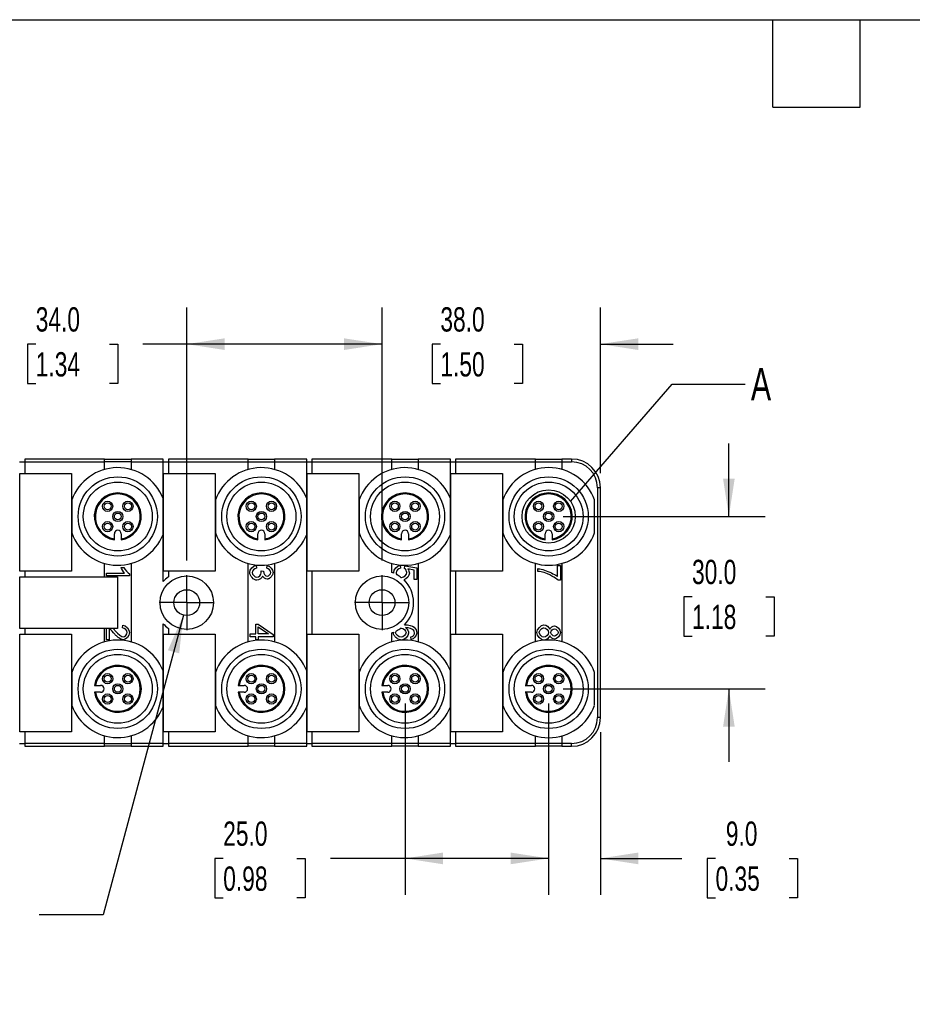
# Model space of a CAD drawing. Header units: millimetres. Extents: x 13 to 546, y 13 to 419.
# Tile 3 of 11: x 141 to 296, y 248 to 419. Entities that reach past the tile are written whole.
import ezdxf

# ---------------------------------------------------------------- set-up
doc = ezdxf.new("R2010")
doc.units = ezdxf.units.MM
doc.header["$LTSCALE"] = 2
doc.linetypes.add('SLD-Center', pattern=[19.05, 15.24, -1.27, 1.27, -1.27])
doc.linetypes.add('SLD-Solid', pattern=[0])
doc.layers.add('CENTER', color=40, linetype='SLD-Center')
doc.layers.add('DIMENSIONS', color=140, linetype='SLD-Solid', lineweight=25)
doc.layers.add('TEXT', color=140, linetype='SLD-Solid', lineweight=25)
doc.styles.add('SLDTEXTSTYLE0', font='TXT', dxfattribs={"width": 0.7})
doc.dimstyles.new('SLDDIMSTYLE0', dxfattribs={"dimtxt": 4.316016, "dimasz": 6.604, "dimexe": 0, "dimexo": 0.0625, "dimgap": 1.079004, "dimtad": 0, "dimtih": 1, "dimtoh": 1, "dimdec": 1, "dimrnd": 1e-09, "dimzin": 4, "dimdsep": 46, "dimtxsty": 'SLDTEXTSTYLE0', "dimsah": 1, "dimcen": 0.09, "dimadec": 0, "dimazin": 1, "dimtfac": 1, "dimtdec": 1, "dimtofl": 0, "dimtmove": 0, "dimatfit": 3, "dimfxl": 0, "dimfrac": 2, "dimtolj": 1, "dimtzin": 12, "dimarcsym": 0})
doc.dimstyles.new('SLDDIMSTYLE3', dxfattribs={"dimtxt": 4.316016, "dimasz": 6.604, "dimexe": 0, "dimexo": 0.0625, "dimgap": 1.079004, "dimtad": 0, "dimtih": 1, "dimtoh": 1, "dimdec": 1, "dimrnd": 1e-09, "dimzin": 4, "dimdsep": 46, "dimtxsty": 'SLDTEXTSTYLE0', "dimsah": 1, "dimcen": 0.09, "dimadec": 0, "dimazin": 1, "dimtfac": 1, "dimtdec": 1, "dimtmove": 0, "dimatfit": 0, "dimfxl": 0, "dimfrac": 2, "dimtolj": 1, "dimtzin": 12, "dimarcsym": 0})
doc.dimstyles.new('SLDDIMSTYLE4', dxfattribs={"dimtxt": 4.316016, "dimasz": 6.604, "dimexe": 0, "dimexo": 0.0625, "dimgap": 1.079004, "dimtad": 0, "dimtih": 1, "dimtoh": 1, "dimdec": 1, "dimrnd": 1e-09, "dimzin": 12, "dimdsep": 46, "dimtxsty": 'SLDTEXTSTYLE0', "dimsah": 1, "dimcen": 0, "dimadec": 0, "dimazin": 3, "dimtfac": 1, "dimtdec": 1, "dimtofl": 0, "dimtmove": 0, "dimatfit": 3, "dimfxl": 0, "dimfrac": 2, "dimtolj": 1, "dimtzin": 12, "dimarcsym": 0})
doc.dimstyles.new('SLDDIMSTYLE5', dxfattribs={"dimtxt": 0.18, "dimasz": 6.604, "dimexe": 0, "dimexo": 0.0625, "dimgap": 0, "dimtad": 0, "dimtih": 1, "dimtoh": 1, "dimdec": 0, "dimrnd": 1e-09, "dimzin": 0, "dimdsep": 46, "dimtxsty": 'Standard', "dimblk1": 'NONE', "dimblk2": 'NONE', "dimsah": 1, "dimcen": 0.09, "dimadec": 0, "dimazin": 0, "dimtfac": 6.604, "dimtdec": 0, "dimtofl": 0, "dimtmove": 0, "dimatfit": 3, "dimldrblk": 'NONE', "dimfxl": 0, "dimfrac": 2, "dimtolj": 1, "dimtzin": 0, "dimarcsym": 0})

# ---------------------------------------------------------------- blocks, each defined once
blk = doc.blocks.new('_D_6')
at = {"layer": 'DIMENSIONS'}
for p, q in [((207.78, 300.09), (207.78, 266.76)), ((232.78, 300.09), (232.78, 266.76)), ((176.13, 273.11), (174.68, 273.11)), ((174.68, 273.11), (174.68, 266.25)), ((188.96, 273.11), (190.41, 273.11)), ((190.41, 273.11), (190.41, 266.25)), ((207.78, 273.11), (194.81, 273.11)), ((232.78, 273.11), (207.78, 273.11)), ((174.68, 266.25), (176.13, 266.25)), ((190.41, 266.25), (188.96, 266.25))]:
    blk.add_line(p, q, dxfattribs=at)
for points in [[(207.78, 273.11), (214.38, 272.1), (214.38, 274.13)], [(232.78, 273.11), (226.17, 274.13), (226.17, 272.1)]]:
    blk.add_solid(points, dxfattribs=at)
at = {"layer": 'DIMENSIONS', "char_height": 4.233, "attachment_point": 1, "style": 'SLDTEXTSTYLE0'}
for s, insert in [('25.0', (176.13, 279.54)), ('0.98', (176.13, 271.71))]:
    blk.add_mtext(s, dxfattribs=dict(at, insert=insert))
blk = doc.blocks.new('_D_7')
at = {"layer": 'DIMENSIONS'}
for p, q in [((232.78, 300.09), (232.78, 266.76)), ((241.78, 295.09), (241.78, 266.76)), ((232.78, 273.11), (220.08, 273.11)), ((241.78, 273.11), (255.98, 273.11)), ((261.83, 273.11), (260.38, 273.11)), ((260.38, 273.11), (260.38, 266.25)), ((274.65, 273.11), (276.1, 273.11)), ((276.1, 273.11), (276.1, 266.25)), ((260.38, 266.25), (261.83, 266.25)), ((276.1, 266.25), (274.65, 266.25))]:
    blk.add_line(p, q, dxfattribs=at)
for points in [[(232.78, 273.11), (226.17, 274.13), (226.17, 272.1)], [(241.78, 273.11), (248.38, 272.1), (248.38, 274.13)]]:
    blk.add_solid(points, dxfattribs=at)
at = {"layer": 'DIMENSIONS', "char_height": 4.233, "attachment_point": 1, "style": 'SLDTEXTSTYLE0'}
for s, insert in [('9.0', (263.62, 279.54)), ('0.35', (261.83, 271.71))]:
    blk.add_mtext(s, dxfattribs=dict(at, insert=insert))
blk = doc.blocks.new('_D_8')
at = {"layer": 'DIMENSIONS'}
for p, q in [((264.15, 332.63), (264.15, 345.33)), ((235.32, 332.63), (270.5, 332.63)), ((257.74, 318.67), (256.29, 318.67)), ((256.29, 318.67), (256.29, 311.81)), ((270.57, 318.67), (272.01, 318.67)), ((272.01, 318.67), (272.01, 311.81)), ((256.29, 311.81), (257.74, 311.81)), ((272.01, 311.81), (270.57, 311.81)), ((235.32, 302.63), (270.5, 302.63)), ((264.15, 302.63), (264.15, 289.93))]:
    blk.add_line(p, q, dxfattribs=at)
for points in [[(264.15, 332.63), (265.17, 339.23), (263.14, 339.23)], [(264.15, 302.63), (263.14, 296.02), (265.17, 296.02)]]:
    blk.add_solid(points, dxfattribs=at)
at = {"layer": 'DIMENSIONS', "char_height": 4.233, "attachment_point": 1, "style": 'SLDTEXTSTYLE0'}
for s, insert in [('30.0', (257.74, 325.09)), ('1.18', (257.74, 317.26))]:
    blk.add_mtext(s, dxfattribs=dict(at, insert=insert))
blk = doc.blocks.new('_D_9')
at = {"layer": 'DIMENSIONS'}
for p, q in [((203.78, 324.96), (203.78, 368.98)), ((241.78, 340.17), (241.78, 368.98)), ((203.78, 362.63), (191.08, 362.63)), ((213.93, 362.63), (212.48, 362.63)), ((212.48, 362.63), (212.48, 355.77)), ((226.76, 362.63), (228.21, 362.63)), ((228.21, 362.63), (228.21, 355.77)), ((241.78, 362.63), (254.48, 362.63)), ((212.48, 355.77), (213.93, 355.77)), ((228.21, 355.77), (226.76, 355.77))]:
    blk.add_line(p, q, dxfattribs=at)
for points in [[(203.78, 362.63), (197.17, 363.64), (197.17, 361.61)], [(241.78, 362.63), (248.38, 361.61), (248.38, 363.64)]]:
    blk.add_solid(points, dxfattribs=at)
at = {"layer": 'DIMENSIONS', "char_height": 4.233, "attachment_point": 1, "style": 'SLDTEXTSTYLE0'}
for s, insert in [('38.0', (213.93, 369.05)), ('1.50', (213.93, 361.23))]:
    blk.add_mtext(s, dxfattribs=dict(at, insert=insert))
blk = doc.blocks.new('_D_10')
at = {"layer": 'DIMENSIONS'}
for p, q in [((169.78, 324.96), (169.78, 368.98)), ((203.78, 324.96), (203.78, 368.98)), ((143.49, 362.63), (142.04, 362.63)), ((142.04, 362.63), (142.04, 355.77)), ((156.32, 362.63), (157.77, 362.63)), ((157.77, 362.63), (157.77, 355.77)), ((169.78, 362.63), (162.16, 362.63)), ((203.78, 362.63), (169.78, 362.63)), ((142.04, 355.77), (143.49, 355.77)), ((157.77, 355.77), (156.32, 355.77))]:
    blk.add_line(p, q, dxfattribs=at)
for points in [[(169.78, 362.63), (176.38, 361.61), (176.38, 363.64)], [(203.78, 362.63), (197.17, 363.64), (197.17, 361.61)]]:
    blk.add_solid(points, dxfattribs=at)
at = {"layer": 'DIMENSIONS', "char_height": 4.233, "attachment_point": 1, "style": 'SLDTEXTSTYLE0'}
for s, insert in [('34.0', (143.49, 369.05)), ('1.34', (143.49, 361.23))]:
    blk.add_mtext(s, dxfattribs=dict(at, insert=insert))
blk = doc.blocks.new('_D_11')
at = {"layer": 'DIMENSIONS'}
for p, q in [((169.19, 315.45), (155.22, 263.31)), ((121.91, 269.57), (120.46, 269.57)), ((120.46, 269.57), (120.46, 262.71)), ((134.74, 269.57), (136.19, 269.57)), ((136.19, 269.57), (136.19, 262.71)), ((120.46, 262.71), (121.91, 262.71)), ((136.19, 262.71), (134.74, 262.71)), ((155.22, 263.31), (144.11, 263.31))]:
    blk.add_line(p, q, dxfattribs=at)
blk.add_solid([(169.19, 315.45), (166.5, 309.34), (168.47, 308.81)], dxfattribs=at)
at = {"layer": 'DIMENSIONS', "char_height": 4.233, "attachment_point": 1, "style": 'SLDTEXTSTYLE0'}
for s, insert in [('%%c', (120.45, 276)), ('4.5', (126.96, 276)), ('0.18', (121.91, 268.17)), ('THRU X2', (115.71, 260.35))]:
    blk.add_mtext(s, dxfattribs=dict(at, insert=insert))
blk = doc.blocks.new('SW_CENTERMARKSYMBOL_0')
at = {"layer": 'CENTER', "color": 0}
for p, q in [((0, 2.54), (0, 4.79)), ((0, 0), (0, 2.54)), ((-2.54, 0), (-4.79, 0)), ((0, 0), (-2.54, 0)), ((0, 0), (0, -2.54)), ((0, 0), (2.54, 0)), ((2.54, 0), (4.79, 0)), ((0, -2.54), (0, -4.79))]:
    blk.add_line(p, q, dxfattribs=at)
blk = doc.blocks.new('SW_CENTERMARKSYMBOL_1')
at = {"layer": 'CENTER', "color": 0}
for p, q in [((0, 2.54), (0, 4.79)), ((0, 0), (0, 2.54)), ((-2.54, 0), (-4.79, 0)), ((0, 0), (-2.54, 0)), ((0, 0), (0, -2.54)), ((0, 0), (2.54, 0)), ((2.54, 0), (4.79, 0)), ((0, -2.54), (0, -4.79))]:
    blk.add_line(p, q, dxfattribs=at)
blk = doc.blocks.new('_None')

msp = doc.modelspace()

# ---------------------------------------------------------------- linework, layer by layer
for p, q in [((140.68, 342.13), (141.58, 342.13)), ((155.48, 342.63), (141.58, 342.63)), ((141.58, 342.63), (141.58, 342.13)), ((141.58, 342.13), (155.48, 342.13)), ((141.58, 342.13), (141.58, 340.13)), ((155.48, 342.13), (155.48, 342.63)), ((155.48, 342.63), (160.08, 342.63)), ((155.48, 340.81), (155.48, 342.13)), ((160.08, 342.13), (155.48, 342.13)), ((165.68, 342.63), (160.08, 342.63)), ((160.08, 342.63), (160.08, 342.13)), ((160.08, 342.13), (165.68, 342.13)), ((160.08, 342.13), (160.08, 340.81)), ((165.68, 342.13), (165.68, 342.63)), ((165.68, 335.76), (165.68, 342.13)), ((165.68, 342.13), (166.58, 342.13)), ((180.48, 342.63), (166.58, 342.63)), ((166.58, 342.63), (166.58, 342.13)), ((166.58, 342.13), (180.48, 342.13)), ((166.58, 342.13), (166.58, 340.13)), ((180.48, 342.13), (180.48, 342.63)), ((180.48, 342.63), (185.08, 342.63)), ((180.48, 340.81), (180.48, 342.13)), ((180.48, 342.13), (185.08, 342.13)), ((190.68, 342.63), (185.08, 342.63)), ((185.08, 342.63), (185.08, 342.13)), ((185.08, 342.13), (190.68, 342.13)), ((185.08, 342.13), (185.08, 340.81)), ((190.68, 342.13), (190.68, 342.63)), ((190.68, 335.76), (190.68, 342.13)), ((190.68, 342.13), (191.58, 342.13)), ((205.48, 342.63), (191.58, 342.63)), ((191.58, 342.63), (191.58, 342.13)), ((191.58, 342.13), (205.48, 342.13)), ((191.58, 342.13), (191.58, 340.13)), ((205.48, 342.13), (205.48, 342.63)), ((205.48, 342.63), (210.08, 342.63)), ((205.48, 340.81), (205.48, 342.13)), ((205.48, 342.13), (210.08, 342.13)), ((215.68, 342.63), (210.08, 342.63)), ((210.08, 342.63), (210.08, 342.13)), ((210.08, 342.13), (215.68, 342.13)), ((210.08, 342.13), (210.08, 340.81)), ((215.68, 342.13), (215.68, 342.63)), ((215.68, 335.76), (215.68, 342.13)), ((215.68, 342.13), (216.58, 342.13)), ((230.48, 342.63), (216.58, 342.63)), ((216.58, 342.63), (216.58, 342.13)), ((216.58, 342.13), (230.48, 342.13)), ((216.58, 342.13), (216.58, 340.13)), ((230.48, 342.13), (230.48, 342.63)), ((230.48, 342.63), (235.08, 342.63)), ((230.48, 340.81), (230.48, 342.13)), ((230.48, 342.13), (235.08, 342.13)), ((236.78, 342.63), (235.08, 342.63)), ((235.08, 342.63), (235.08, 342.13)), ((235.08, 342.13), (236.78, 342.13)), ((235.08, 342.13), (235.08, 340.81)), ((236.78, 342.63), (236.78, 342.13)), ((140.73, 340.13), (149.73, 340.13)), ((140.73, 323.13), (140.73, 340.13)), ((149.73, 340.13), (149.73, 323.13)), ((165.73, 323.13), (165.73, 340.13)), ((165.73, 340.13), (174.73, 340.13)), ((174.73, 340.13), (174.73, 323.13)), ((190.73, 340.13), (199.73, 340.13)), ((190.73, 323.13), (190.73, 340.13)), ((199.73, 340.13), (199.73, 323.13)), ((215.73, 340.13), (224.73, 340.13)), ((215.73, 323.13), (215.73, 340.13)), ((224.73, 340.13), (224.73, 323.13)), ((241.28, 337.63), (241.28, 297.63)), ((241.78, 337.63), (241.28, 337.63)), ((241.78, 297.63), (241.78, 337.63)), ((157.18, 328.76), (157.18, 329.63)), ((158.38, 329.63), (158.38, 328.76)), ((165.68, 321.29), (165.68, 329.49)), ((182.18, 328.76), (182.18, 329.63)), ((183.38, 329.63), (183.38, 328.76)), ((190.68, 305.76), (190.68, 329.49)), ((207.18, 328.76), (207.18, 329.63)), ((208.38, 329.63), (208.38, 328.76)), ((215.68, 305.76), (215.68, 329.49)), ((232.18, 328.76), (232.18, 329.63)), ((233.38, 329.63), (233.38, 328.76)), ((155.48, 322.13), (155.48, 324.45)), ((160.08, 324.45), (160.08, 310.81)), ((180.48, 310.81), (180.48, 324.45)), ((181.87, 324.15), (181.94, 323.66)), ((183.7, 323.61), (183.79, 324.1)), ((185.08, 324.45), (185.08, 310.81)), ((205.48, 322.86), (205.48, 324.45)), ((206.93, 324.15), (206.97, 323.63)), ((207.71, 323.6), (207.77, 324.06)), ((207.77, 324.06), (209.83, 323.67)), ((210.08, 324.45), (210.08, 310.81)), ((230.48, 310.81), (230.48, 324.45)), ((234.35, 322.16), (234.35, 324.12)), ((234.35, 324.12), (234.83, 324.12)), ((234.83, 324.12), (234.83, 321.53)), ((235.08, 324.45), (235.08, 310.81)), ((149.73, 323.13), (140.73, 323.13)), ((141.58, 323.13), (141.58, 322.13)), ((155.81, 322.79), (158.94, 322.79)), ((155.81, 322.3), (155.81, 322.79)), ((159.83, 322.3), (155.81, 322.3)), ((158.35, 323.77), (158.82, 323.77)), ((159.83, 322.62), (159.83, 322.3)), ((174.73, 323.13), (165.73, 323.13)), ((166.58, 323.13), (166.58, 322.1)), ((182.71, 323.18), (183.14, 323.13)), ((199.73, 323.13), (190.73, 323.13)), ((191.58, 323.13), (191.58, 312.13)), ((209.36, 323.28), (208.28, 323.5)), ((209.36, 321.69), (209.36, 323.28)), ((209.83, 323.67), (209.83, 321.69)), ((224.73, 323.13), (215.73, 323.13)), ((216.58, 323.13), (216.58, 312.13)), ((230.88, 323.05), (230.88, 323.56)), ((140.73, 322.13), (157.73, 322.13)), ((140.73, 313.13), (140.73, 322.13)), ((157.73, 322.13), (157.73, 313.13)), ((209.83, 321.69), (209.36, 321.69)), ((234.83, 321.53), (234.45, 321.53)), ((158.62, 313.22), (158.67, 313.72)), ((165.68, 305.76), (165.68, 313.96)), ((181.78, 312.18), (181.78, 313.91)), ((181.78, 313.91), (182.24, 313.91)), ((182.24, 313.91), (184.83, 312.09)), ((157.73, 313.13), (140.73, 313.13)), ((140.73, 312.13), (149.73, 312.13)), ((140.73, 295.13), (140.73, 312.13)), ((141.58, 313.13), (141.58, 312.13)), ((149.73, 312.13), (149.73, 295.13)), ((155.48, 310.81), (155.48, 313.13)), ((155.81, 311.17), (155.81, 313.13)), ((156.28, 313.13), (156.28, 311.17)), ((165.73, 295.13), (165.73, 312.13)), ((165.73, 312.13), (174.73, 312.13)), ((166.58, 313.15), (166.58, 312.13)), ((174.73, 312.13), (174.73, 295.13)), ((180.83, 311.69), (180.83, 312.18)), ((180.83, 312.18), (181.78, 312.18)), ((182.24, 312.18), (182.24, 313.43)), ((182.24, 313.43), (184.04, 312.18)), ((184.04, 312.18), (182.24, 312.18)), ((184.83, 312.09), (184.83, 311.69)), ((190.73, 295.13), (190.73, 312.13)), ((190.73, 312.13), (199.73, 312.13)), ((199.73, 312.13), (199.73, 295.13)), ((205.48, 310.81), (205.48, 312.4)), ((215.73, 312.13), (224.73, 312.13)), ((215.73, 295.13), (215.73, 312.13)), ((224.73, 312.13), (224.73, 295.13)), ((156.28, 311.17), (155.81, 311.17)), ((181.78, 311.69), (180.83, 311.69)), ((181.78, 311.15), (181.78, 311.69)), ((182.24, 311.15), (181.78, 311.15)), ((184.83, 311.69), (182.24, 311.69)), ((182.24, 311.69), (182.24, 311.15)), ((208.83, 311.2), (208.79, 311.69)), ((153.9, 303.23), (154.78, 303.23)), ((154.78, 302.03), (153.9, 302.03)), ((178.9, 303.23), (179.78, 303.23)), ((179.78, 302.03), (178.9, 302.03)), ((203.9, 303.23), (204.78, 303.23)), ((204.78, 302.03), (203.9, 302.03)), ((228.9, 303.23), (229.78, 303.23)), ((229.78, 302.03), (228.9, 302.03)), ((165.68, 293.13), (165.68, 299.49)), ((190.68, 293.13), (190.68, 299.49)), ((215.68, 293.13), (215.68, 299.49)), ((241.78, 297.63), (241.28, 297.63)), ((149.73, 295.13), (140.73, 295.13)), ((141.58, 295.13), (141.58, 293.13)), ((174.73, 295.13), (165.73, 295.13)), ((166.58, 295.13), (166.58, 293.13)), ((199.73, 295.13), (190.73, 295.13)), ((191.58, 295.13), (191.58, 293.13)), ((224.73, 295.13), (215.73, 295.13)), ((216.58, 295.13), (216.58, 293.13)), ((140.68, 293.13), (141.58, 293.13)), ((155.48, 293.13), (141.58, 293.13)), ((141.58, 293.13), (141.58, 292.63)), ((155.48, 293.13), (155.48, 294.45)), ((155.48, 292.63), (155.48, 293.13)), ((155.48, 293.13), (160.08, 293.13)), ((160.08, 294.45), (160.08, 293.13)), ((165.68, 293.13), (160.08, 293.13)), ((160.08, 293.13), (160.08, 292.63)), ((165.68, 292.63), (165.68, 293.13)), ((165.68, 293.13), (166.58, 293.13)), ((180.48, 293.13), (166.58, 293.13)), ((166.58, 293.13), (166.58, 292.63)), ((180.48, 293.13), (180.48, 294.45)), ((180.48, 292.63), (180.48, 293.13)), ((185.08, 293.13), (180.48, 293.13)), ((185.08, 294.45), (185.08, 293.13)), ((190.68, 293.13), (185.08, 293.13)), ((185.08, 293.13), (185.08, 292.63)), ((190.68, 292.63), (190.68, 293.13)), ((190.68, 293.13), (191.58, 293.13)), ((205.48, 293.13), (191.58, 293.13)), ((191.58, 293.13), (191.58, 292.63)), ((205.48, 293.13), (205.48, 294.45)), ((205.48, 292.63), (205.48, 293.13)), ((210.08, 293.13), (205.48, 293.13)), ((210.08, 294.45), (210.08, 293.13)), ((210.08, 293.13), (210.08, 292.63)), ((215.68, 293.13), (210.08, 293.13)), ((215.68, 292.63), (215.68, 293.13)), ((215.68, 293.13), (216.58, 293.13)), ((230.48, 293.13), (216.58, 293.13)), ((216.58, 293.13), (216.58, 292.63)), ((230.48, 293.13), (230.48, 294.45)), ((230.48, 292.63), (230.48, 293.13)), ((235.08, 293.13), (230.48, 293.13)), ((235.08, 294.45), (235.08, 293.13)), ((236.78, 293.13), (235.08, 293.13)), ((235.08, 293.13), (235.08, 292.63)), ((236.78, 292.63), (236.78, 293.13)), ((141.58, 292.63), (155.48, 292.63)), ((160.08, 292.63), (155.48, 292.63)), ((160.08, 292.63), (165.68, 292.63)), ((166.58, 292.63), (180.48, 292.63)), ((185.08, 292.63), (180.48, 292.63)), ((185.08, 292.63), (190.68, 292.63)), ((191.58, 292.63), (205.48, 292.63)), ((210.08, 292.63), (205.48, 292.63)), ((210.08, 292.63), (215.68, 292.63)), ((216.58, 292.63), (230.48, 292.63)), ((235.08, 292.63), (230.48, 292.63)), ((235.08, 292.63), (236.78, 292.63))]:
    msp.add_line(p, q)
for centre, radius in [((157.78, 332.63), 6.9), ((182.78, 332.63), 6.9), ((207.78, 332.63), 6.9), ((232.78, 332.63), 6.9), ((157.78, 332.63), 6), ((182.78, 332.63), 6), ((207.78, 332.63), 6), ((232.78, 332.63), 6), ((156.01, 334.4), 0.888), ((156.01, 334.4), 0.6), ((159.54, 334.4), 0.888), ((159.54, 334.4), 0.6), ((181.01, 334.4), 0.888), ((181.01, 334.4), 0.6), ((184.54, 334.4), 0.888), ((184.54, 334.4), 0.6), ((206.01, 334.4), 0.888), ((206.01, 334.4), 0.6), ((209.54, 334.4), 0.888), ((209.54, 334.4), 0.6), ((231.01, 334.4), 0.888), ((231.01, 334.4), 0.6), ((234.54, 334.4), 0.888), ((234.54, 334.4), 0.6), ((157.78, 332.63), 0.888), ((157.78, 332.63), 0.6), ((182.78, 332.63), 0.888), ((182.78, 332.63), 0.6), ((207.78, 332.63), 0.889), ((207.78, 332.63), 0.6), ((232.78, 332.63), 0.888), ((232.78, 332.63), 0.6), ((156.01, 330.86), 0.888), ((156.01, 330.86), 0.6), ((159.54, 330.86), 0.888), ((159.54, 330.86), 0.6), ((181.01, 330.86), 0.888), ((181.01, 330.86), 0.6), ((184.54, 330.86), 0.889), ((184.54, 330.86), 0.6), ((206.01, 330.86), 0.888), ((206.01, 330.86), 0.6), ((209.54, 330.86), 0.889), ((209.54, 330.86), 0.6), ((231.01, 330.86), 0.888), ((231.01, 330.86), 0.6), ((234.54, 330.86), 0.889), ((234.54, 330.86), 0.6), ((169.78, 317.63), 4.65), ((203.78, 317.63), 4.65), ((169.78, 317.63), 2.25), ((203.78, 317.63), 2.25), ((157.78, 302.63), 6.9), ((157.78, 302.63), 6), ((182.78, 302.63), 6.9), ((182.78, 302.63), 6), ((207.78, 302.63), 6.9), ((207.78, 302.63), 6), ((232.78, 302.63), 6.9), ((232.78, 302.63), 6), ((156.01, 304.4), 0.889), ((159.54, 304.4), 0.888), ((181.01, 304.4), 0.889), ((184.54, 304.4), 0.888), ((206.01, 304.4), 0.889), ((209.54, 304.4), 0.888), ((231.01, 304.4), 0.889), ((234.54, 304.4), 0.888), ((156.01, 304.4), 0.6), ((157.78, 302.63), 0.888), ((159.54, 304.4), 0.6), ((181.01, 304.4), 0.6), ((182.78, 302.63), 0.888), ((184.54, 304.4), 0.6), ((206.01, 304.4), 0.6), ((207.78, 302.63), 0.889), ((209.54, 304.4), 0.6), ((231.01, 304.4), 0.6), ((232.78, 302.63), 0.888), ((234.54, 304.4), 0.6), ((156.01, 300.86), 0.888), ((157.78, 302.63), 0.6), ((159.54, 300.86), 0.888), ((181.01, 300.86), 0.888), ((182.78, 302.63), 0.6), ((184.54, 300.86), 0.888), ((206.01, 300.86), 0.888), ((207.78, 302.63), 0.6), ((209.54, 300.86), 0.888), ((231.01, 300.86), 0.888), ((232.78, 302.63), 0.6), ((234.54, 300.86), 0.888), ((156.01, 300.86), 0.6), ((159.54, 300.86), 0.6), ((181.01, 300.86), 0.6), ((184.54, 300.86), 0.6), ((206.01, 300.86), 0.6), ((209.54, 300.86), 0.6), ((231.01, 300.86), 0.6), ((234.54, 300.86), 0.6)]:
    msp.add_circle(centre, radius)
for centre, radius, start, end in [((157.78, 332.63), 8.5, 21.6567, 160.2501), ((182.78, 332.63), 8.5, 21.6567, 160.2501), ((207.78, 332.63), 8.5, 21.6567, 160.2501), ((232.78, 332.63), 8.5, 19.7499, 160.2501), ((236.78, 337.63), 5, 0, 90), ((236.78, 337.63), 4.5, 0, 90), ((157.78, 332.63), 4.1, 278.415, 261.585), ((157.78, 332.63), 3.92, 278.8089, 261.1911), ((182.78, 332.63), 4.1, 278.415, 261.585), ((182.78, 332.63), 3.92, 278.8089, 261.1911), ((207.78, 332.63), 4.1, 278.415, 261.585), ((207.78, 332.63), 3.92, 278.8089, 261.1911), ((232.78, 332.63), 4.1, 278.415, 261.585), ((232.78, 332.63), 3.92, 278.8089, 261.1911), ((157.78, 332.63), 8.5, 199.7499, 338.3433), ((157.78, 329.63), 0.6, 0, 180), ((182.78, 332.63), 8.5, 199.7499, 338.3433), ((182.78, 329.63), 0.6, 0, 180), ((207.78, 332.63), 8.5, 199.7499, 338.3433), ((207.78, 329.63), 0.6, 0, 180), ((232.78, 332.63), 8.5, 199.7499, 340.2501), ((232.78, 329.63), 0.6, 0, 180), ((203.78, 317.63), 5.5, 68.2353, 71.9955), ((203.78, 317.63), 5.5, 53.1528, 61.7508), ((169.78, 317.63), 5.5, 125.5785, 138.1982), ((203.78, 317.63), 5.5, 315.4704, 45.939), ((169.78, 317.63), 5.5, 221.8018, 234.4215), ((203.78, 317.63), 5.5, 288.0045, 291.0749), ((203.78, 317.63), 5.5, 297.2669, 306.4217), ((157.78, 302.63), 8.5, 21.6567, 160.2501), ((182.78, 302.63), 8.5, 21.6567, 160.2501), ((207.78, 302.63), 8.5, 21.6567, 160.2501), ((232.78, 302.63), 8.5, 19.7499, 160.2501), ((157.78, 302.63), 4.1, 188.415, 171.585), ((157.78, 302.63), 3.92, 188.8089, 171.1911), ((182.78, 302.63), 4.1, 188.415, 171.585), ((182.78, 302.63), 3.92, 188.8089, 171.1911), ((207.78, 302.63), 4.1, 188.415, 171.585), ((207.78, 302.63), 3.92, 188.8089, 171.1911), ((232.78, 302.63), 4.1, 188.415, 171.585), ((232.78, 302.63), 3.92, 188.8089, 171.1911), ((154.78, 302.63), 0.6, 270, 90), ((179.78, 302.63), 0.6, 270, 90), ((204.78, 302.63), 0.6, 270, 90), ((229.78, 302.63), 0.6, 270, 90), ((157.78, 302.63), 8.5, 199.7499, 338.3433), ((182.78, 302.63), 8.5, 199.7499, 338.3433), ((207.78, 302.63), 8.5, 199.7499, 338.3433), ((232.78, 302.63), 8.5, 199.7499, 340.2501), ((236.78, 297.63), 5, 270, 0), ((236.78, 297.63), 4.5, 270, 0)]:
    msp.add_arc(centre, radius, start, end)
for centre, major_axis, ratio, start_param, end_param in [((206.74, 323.18), (0.72, -1.09), 0.572564, 5.787014, 5.923051), ((156.71, 313.01), (0.866, -0.826), 0.228408, 1.074606, 1.476969), ((207.41, 312.84), (1.62, 0.67), 0.552495, 2.806775, 2.916659), ((206.87, 312.98), (0.371, 0.167), 0.400736, 0.727631, 0.931738)]:
    msp.add_ellipse(centre, major_axis=major_axis, ratio=ratio, start_param=start_param, end_param=end_param)
for points, knots in [([(149.78, 335.5), (149.78, 334.48), (149.78, 333.56), (149.78, 331.7), (149.78, 330.77), (149.78, 329.76)], [0, 0, 0, 0, 0.5, 0.5, 1, 1, 1, 1]), ([(165.68, 332.63), (165.68, 333.13), (165.68, 333.64), (165.68, 334.67), (165.68, 335.2), (165.68, 335.76)], [0, 0, 0, 0, 0.5, 0.5, 1, 1, 1, 1]), ([(174.78, 335.5), (174.78, 334.48), (174.78, 333.56), (174.78, 331.7), (174.78, 330.77), (174.78, 329.76)], [0, 0, 0, 0, 0.5, 0.5, 1, 1, 1, 1]), ([(190.68, 332.63), (190.68, 333.13), (190.68, 333.64), (190.68, 334.67), (190.68, 335.2), (190.68, 335.76)], [0, 0, 0, 0, 0.5, 0.5, 1, 1, 1, 1]), ([(199.78, 335.5), (199.78, 334.48), (199.78, 333.56), (199.78, 331.7), (199.78, 330.77), (199.78, 329.76)], [0, 0, 0, 0, 0.5, 0.5, 1, 1, 1, 1]), ([(215.68, 332.63), (215.68, 333.13), (215.68, 333.64), (215.68, 334.67), (215.68, 335.2), (215.68, 335.76)], [0, 0, 0, 0, 0.5, 0.5, 1, 1, 1, 1]), ([(224.78, 335.5), (224.78, 334.48), (224.78, 333.56), (224.78, 331.7), (224.78, 330.77), (224.78, 329.76)], [0, 0, 0, 0, 0.5, 0.5, 1, 1, 1, 1]), ([(165.68, 329.49), (165.68, 330.05), (165.68, 330.59), (165.68, 331.62), (165.68, 332.12), (165.68, 332.63)], [0, 0, 0, 0, 0.5, 0.5, 1, 1, 1, 1]), ([(190.68, 329.49), (190.68, 330.05), (190.68, 330.59), (190.68, 331.62), (190.68, 332.12), (190.68, 332.63)], [0, 0, 0, 0, 0.5, 0.5, 1, 1, 1, 1]), ([(215.68, 329.49), (215.68, 330.05), (215.68, 330.59), (215.68, 331.62), (215.68, 332.12), (215.68, 332.63)], [0, 0, 0, 0, 0.5, 0.5, 1, 1, 1, 1]), ([(205.82, 322.74), (205.81, 322.76), (205.81, 322.78), (205.81, 322.82), (205.81, 322.84), (205.81, 322.86)], [0, 0, 0, 0, 0.00636233, 0.00636233, 0.01272448, 0.01272448, 0.01272448, 0.01272448]), ([(230.88, 323.56), (230.97, 323.56), (231.22, 323.52), (231.91, 323.36), (232.99, 322.97), (233.93, 322.48), (234.27, 322.23), (234.35, 322.16)], [0, 0, 0, 0, 0.142857, 0.285714, 0.571429, 0.857143, 1, 1, 1, 1]), ([(158.72, 311.18), (158.63, 311.18), (158.37, 311.24), (157.9, 311.52), (157.45, 311.92), (157.18, 312.21), (157.05, 312.36)], [0, 0, 0, 0, 0.285714, 0.571429, 0.785714, 1, 1, 1, 1]), ([(206.15, 312.39), (206.15, 312.44), (206.17, 312.55), (206.25, 312.68), (206.3, 312.74)], [-1, -1, -1, -1, -0.8357482, -0.6716319, -0.6716319, -0.6716319, -0.6716319]), ([(149.78, 305.5), (149.78, 304.48), (149.78, 303.56), (149.78, 301.7), (149.78, 300.77), (149.78, 299.76)], [0, 0, 0, 0, 0.5, 0.5, 1, 1, 1, 1]), ([(165.68, 302.63), (165.68, 303.13), (165.68, 303.64), (165.68, 304.67), (165.68, 305.2), (165.68, 305.76)], [0, 0, 0, 0, 0.5, 0.5, 1, 1, 1, 1]), ([(174.78, 305.5), (174.78, 304.48), (174.78, 303.56), (174.78, 301.7), (174.78, 300.77), (174.78, 299.76)], [0, 0, 0, 0, 0.5, 0.5, 1, 1, 1, 1]), ([(190.68, 302.63), (190.68, 303.13), (190.68, 303.64), (190.68, 304.67), (190.68, 305.2), (190.68, 305.76)], [0, 0, 0, 0, 0.5, 0.5, 1, 1, 1, 1]), ([(199.78, 305.5), (199.78, 304.48), (199.78, 303.56), (199.78, 301.7), (199.78, 300.77), (199.78, 299.76)], [0, 0, 0, 0, 0.5, 0.5, 1, 1, 1, 1]), ([(215.68, 302.63), (215.68, 303.13), (215.68, 303.64), (215.68, 304.67), (215.68, 305.2), (215.68, 305.76)], [0, 0, 0, 0, 0.5, 0.5, 1, 1, 1, 1]), ([(224.78, 305.5), (224.78, 304.48), (224.78, 303.56), (224.78, 301.7), (224.78, 300.77), (224.78, 299.76)], [0, 0, 0, 0, 0.5, 0.5, 1, 1, 1, 1]), ([(165.68, 299.49), (165.68, 300.05), (165.68, 300.59), (165.68, 301.62), (165.68, 302.12), (165.68, 302.63)], [0, 0, 0, 0, 0.5, 0.5, 1, 1, 1, 1]), ([(190.68, 299.49), (190.68, 300.05), (190.68, 300.59), (190.68, 301.62), (190.68, 302.12), (190.68, 302.63)], [0, 0, 0, 0, 0.5, 0.5, 1, 1, 1, 1]), ([(215.68, 299.49), (215.68, 300.05), (215.68, 300.59), (215.68, 301.62), (215.68, 302.12), (215.68, 302.63)], [0, 0, 0, 0, 0.5, 0.5, 1, 1, 1, 1])]:
    msp.add_open_spline(points, degree=3, knots=knots)
for points in [[(240.78, 332.63), (240.78, 333.56), (240.78, 334.48), (240.78, 335.5)], [(240.78, 329.76), (240.78, 330.77), (240.78, 331.7), (240.78, 332.63)], [(157.18, 328.57), (157.18, 328.63), (157.18, 328.7), (157.18, 328.76)], [(158.38, 328.76), (158.38, 328.7), (158.38, 328.63), (158.38, 328.57)], [(182.18, 328.57), (182.18, 328.63), (182.18, 328.7), (182.18, 328.76)], [(183.38, 328.76), (183.38, 328.7), (183.38, 328.63), (183.38, 328.57)], [(207.18, 328.57), (207.18, 328.63), (207.18, 328.7), (207.18, 328.76)], [(208.38, 328.76), (208.38, 328.7), (208.38, 328.63), (208.38, 328.57)], [(232.18, 328.57), (232.18, 328.63), (232.18, 328.7), (232.18, 328.76)], [(233.38, 328.76), (233.38, 328.7), (233.38, 328.63), (233.38, 328.57)], [(180.74, 322.88), (180.74, 323.4), (181.37, 324.1), (181.87, 324.15)], [(183.79, 324.1), (184.28, 324.01), (184.83, 323.37), (184.83, 322.89)], [(205.81, 322.86), (205.81, 323.41), (206.42, 324.1), (206.93, 324.15)], [(158.94, 322.79), (158.77, 322.97), (158.43, 323.55), (158.35, 323.77)], [(158.82, 323.77), (159.02, 323.36), (159.57, 322.75), (159.83, 322.62)], [(181.99, 321.53), (181.47, 321.53), (180.74, 322.29), (180.74, 322.88)], [(181.94, 323.66), (181.52, 323.57), (181.15, 323.16), (181.15, 322.87)], [(181.15, 322.87), (181.15, 322.52), (181.63, 322.05), (181.99, 322.05)], [(181.99, 322.05), (182.32, 322.05), (182.76, 322.49), (182.76, 322.83)], [(182.98, 322.27), (182.9, 321.92), (182.38, 321.53), (181.99, 321.53)], [(182.76, 322.83), (182.76, 322.92), (182.74, 323.04), (182.71, 323.18)], [(183.79, 321.72), (183.53, 321.72), (183.1, 322), (182.98, 322.27)], [(183.14, 323.13), (183.13, 323.09), (183.13, 323.06), (183.13, 323.05)], [(183.13, 323.05), (183.13, 322.73), (183.46, 322.23), (183.8, 322.23)], [(184.42, 322.88), (184.42, 323.17), (184.06, 323.55), (183.7, 323.61)], [(184.83, 322.89), (184.83, 322.83), (184.8, 322.69), (184.71, 322.45), (184.56, 322.22), (184.37, 322.01), (184.17, 321.85), (183.96, 321.75), (183.84, 321.72), (183.79, 321.72)], [(183.8, 322.23), (184.07, 322.23), (184.42, 322.59), (184.42, 322.88)], [(206.97, 323.63), (206.59, 323.58), (206.21, 323.16), (206.21, 322.87)], [(206.21, 322.87), (206.21, 322.74), (206.28, 322.6), (206.38, 322.47)], [(207.19, 322.02), (207.61, 322.02), (208.1, 322.49), (208.1, 322.87)], [(208.53, 322.74), (208.53, 322.32), (208.08, 321.78), (207.6, 321.58)], [(208.1, 322.87), (208.1, 323.11), (207.88, 323.49), (207.71, 323.6)], [(208.28, 323.5), (208.45, 323.26), (208.53, 323.01), (208.53, 322.74)], [(231.98, 322.86), (231.64, 322.96), (231.28, 323.03), (230.88, 323.05)], [(234.45, 321.53), (234.04, 321.91), (232.69, 322.66), (231.98, 322.86)], [(158.67, 313.72), (159.24, 313.67), (159.83, 312.99), (159.83, 312.42)], [(207.7, 313.77), (208.46, 313.77), (209.02, 313.63), (209.37, 313.34)], [(230.74, 312.44), (230.74, 313.03), (231.45, 313.76), (231.97, 313.76)], [(231.97, 313.76), (232.36, 313.76), (232.89, 313.36), (232.98, 312.99)], [(157.05, 312.36), (156.69, 312.79), (156.42, 313.04), (156.29, 313.13)], [(157.29, 312.79), (157.83, 312.14), (158.45, 311.68), (158.73, 311.68)], [(159.42, 312.44), (159.42, 312.79), (158.99, 313.21), (158.62, 313.22)], [(159.83, 312.42), (159.83, 311.85), (159.19, 311.18), (158.72, 311.18)], [(158.73, 311.68), (159.02, 311.68), (159.42, 312.1), (159.42, 312.44)], [(207.11, 311.13), (207.04, 311.13), (206.87, 311.15), (206.6, 311.27), (206.33, 311.44), (206.08, 311.66), (205.89, 311.91), (205.77, 312.16), (205.74, 312.31), (205.74, 312.38)], [(207.08, 311.63), (206.65, 311.63), (206.15, 312.08), (206.15, 312.39)], [(207.97, 312.41), (207.97, 312.07), (207.49, 311.63), (207.08, 311.63)], [(207.11, 313.21), (207.49, 313.21), (207.97, 312.74), (207.97, 312.41)], [(208.41, 312.31), (208.41, 311.82), (207.68, 311.13), (207.11, 311.13)], [(207.87, 313.28), (208.14, 313.11), (208.41, 312.59), (208.41, 312.31)], [(209.29, 312.78), (209.13, 313.01), (208.47, 313.28), (207.87, 313.28)], [(209.83, 312.34), (209.83, 311.86), (209.3, 311.26), (208.83, 311.2)], [(209.21, 311.87), (209.35, 312.01), (209.42, 312.17), (209.42, 312.37)], [(209.42, 312.37), (209.42, 312.52), (209.38, 312.66), (209.29, 312.78)], [(209.37, 313.34), (209.67, 313.09), (209.83, 312.76), (209.83, 312.34)], [(231.95, 311.12), (231.44, 311.12), (230.74, 311.85), (230.74, 312.44)], [(231.15, 312.44), (231.15, 312.48), (231.16, 312.58), (231.24, 312.74), (231.36, 312.91), (231.5, 313.05), (231.67, 313.16), (231.83, 313.23), (231.93, 313.25), (231.97, 313.25)], [(231.95, 311.63), (231.6, 311.63), (231.15, 312.08), (231.15, 312.44)], [(232.77, 312.45), (232.77, 312.1), (232.31, 311.63), (231.95, 311.63)], [(231.97, 313.25), (232.31, 313.25), (232.77, 312.8), (232.77, 312.45)], [(232.98, 312.99), (233.09, 313.3), (233.51, 313.59), (233.8, 313.59)], [(233.17, 312.44), (233.17, 312.73), (233.53, 313.09), (233.81, 313.09)], [(233.79, 311.79), (233.53, 311.79), (233.17, 312.15), (233.17, 312.44)], [(234.83, 312.45), (234.83, 311.92), (234.22, 311.29), (233.78, 311.29)], [(234.42, 312.44), (234.42, 312.16), (234.06, 311.79), (233.79, 311.79)], [(233.8, 313.59), (234.23, 313.59), (234.83, 312.97), (234.83, 312.45)], [(233.81, 313.09), (234.06, 313.09), (234.42, 312.72), (234.42, 312.44)], [(208.79, 311.69), (208.98, 311.73), (209.12, 311.79), (209.21, 311.87)], [(232.98, 311.88), (232.86, 311.51), (232.33, 311.12), (231.95, 311.12)], [(233.78, 311.29), (233.51, 311.29), (233.09, 311.58), (232.98, 311.88)], [(240.78, 302.63), (240.78, 303.56), (240.78, 304.48), (240.78, 305.5)], [(153.72, 303.23), (153.78, 303.23), (153.84, 303.23), (153.9, 303.23)], [(153.9, 302.03), (153.84, 302.03), (153.78, 302.03), (153.72, 302.03)], [(178.72, 303.23), (178.78, 303.23), (178.84, 303.23), (178.9, 303.23)], [(178.9, 302.03), (178.84, 302.03), (178.78, 302.03), (178.72, 302.03)], [(203.72, 303.23), (203.78, 303.23), (203.84, 303.23), (203.9, 303.23)], [(203.9, 302.03), (203.84, 302.03), (203.78, 302.03), (203.72, 302.03)], [(228.72, 303.23), (228.78, 303.23), (228.84, 303.23), (228.9, 303.23)], [(228.9, 302.03), (228.84, 302.03), (228.78, 302.03), (228.72, 302.03)], [(240.78, 299.76), (240.78, 300.77), (240.78, 301.7), (240.78, 302.63)]]:
    msp.add_open_spline(points, degree=3)
at = {"layer": 'TEXT'}
for p, q in [((12.7, 419.1), (546.1, 419.1)), ((271.78, 403.86), (271.78, 419.1)), ((287.02, 403.86), (287.02, 419.1)), ((271.78, 403.86), (287.02, 403.86))]:
    msp.add_line(p, q, dxfattribs=at)
msp.add_circle((232.78, 332.63), 4.63, dxfattribs=at)

# ---------------------------------------------------------------- block references
at = {"layer": 'CENTER'}
for name, p in [('SW_CENTERMARKSYMBOL_1', (169.78, 317.63)), ('SW_CENTERMARKSYMBOL_0', (203.78, 317.63))]:
    msp.add_blockref(name, p, dxfattribs=at)

# ---------------------------------------------------------------- texts
at = {"layer": 'TEXT', "insert": (267.99, 358.48), "char_height": 5.64, "attachment_point": 1, "style": 'SLDTEXTSTYLE0'}
msp.add_mtext('A', dxfattribs=at)

# ---------------------------------------------------------------- dimensions: what is measured, and where the dimension line sits
at = {"layer": 'DIMENSIONS'}
for base, p1, p2, dimstyle, picture, middle in [((203.78, 362.63), (169.78, 322.42), (203.78, 322.42), 'SLDDIMSTYLE0', '_D_10', (149.9, 362.63)), ((203.78, 362.63), (241.78, 337.63), (203.78, 322.42), 'SLDDIMSTYLE3', '_D_9', (220.34, 362.63)), ((207.78, 273.11), (232.78, 302.63), (207.78, 302.63), 'SLDDIMSTYLE0', '_D_6', (182.55, 273.11)), ((241.78, 273.11), (232.78, 302.63), (241.78, 297.63), 'SLDDIMSTYLE3', '_D_7', (268.24, 273.11))]:
    dim = msp.add_linear_dim(base=base, p1=p1, p2=p2, dimstyle=dimstyle, dxfattribs=at)
    dim.commit()
    dim.dimension.update_dxf_attribs({"geometry": picture, "text_midpoint": middle, "dimtype": 160})
dim = msp.add_linear_dim(base=(264.15, 332.63), p1=(232.78, 302.63), p2=(232.78, 332.63), angle=90, dimstyle='SLDDIMSTYLE3', dxfattribs=at)
dim.commit()
dim.dimension.update_dxf_attribs({"geometry": '_D_8', "text_midpoint": (264.15, 318.67), "dimtype": 160})
dim = msp.add_diameter_dim_2p(p1=(170.36, 319.8), p2=(169.19, 315.45), text='<>\\PTHRU X2', dimstyle='SLDDIMSTYLE4', dxfattribs=at)
dim.commit()
dim.dimension.update_dxf_attribs({"geometry": '_D_11', "text_midpoint": (128.32, 266.14), "dimtype": 163})

# ---------------------------------------------------------------- leaders
at = {"layer": 'TEXT', "has_arrowhead": 0}
msp.add_leader([(236.61, 335.21), (254.29, 355.66), (266.99, 355.66)], dimstyle='SLDDIMSTYLE5', dxfattribs=at)

doc.saveas('drawing.dxf')
